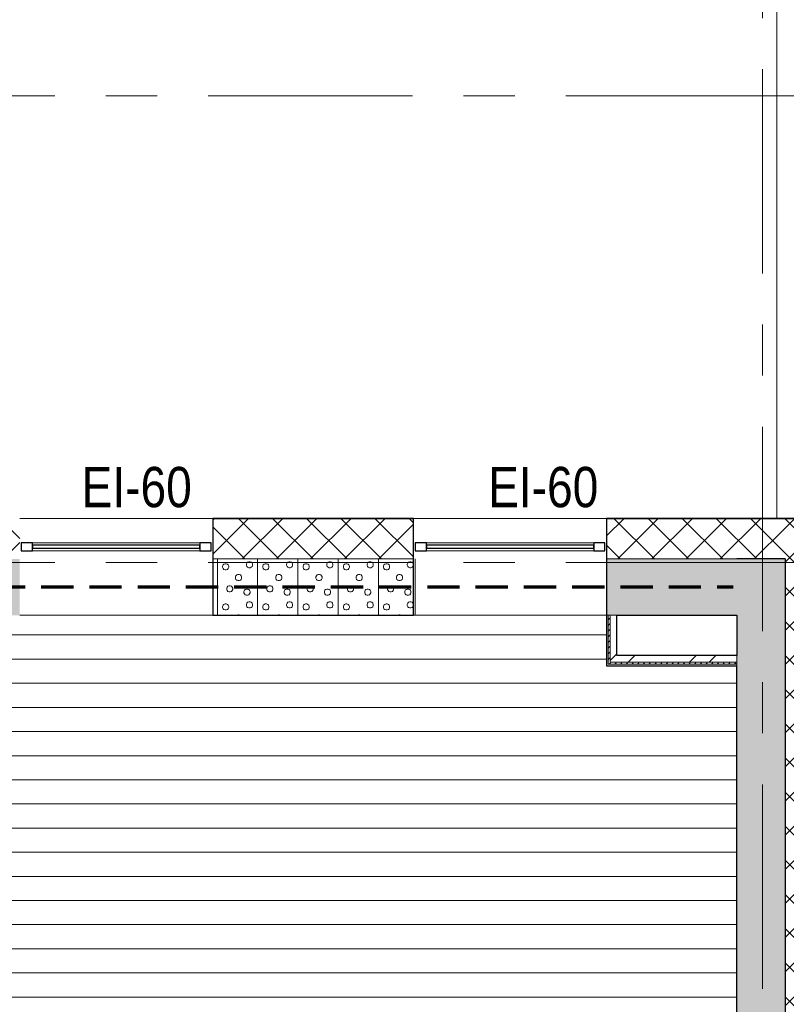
# Model space of a CAD drawing. Header units: millimetres. Extents: x -1660 to 55061, y -2461 to 22251.
# Tile 61 of 76: x 31384 to 36147, y 4755 to 10874. Entities that reach past the tile are written whole.
import ezdxf

# ---------------------------------------------------------------- set-up
doc = ezdxf.new("R2010")
doc.units = ezdxf.units.MM
doc.linetypes.add('EST_Dash_2_1_', pattern=[300, 200, -100])
doc.linetypes.add('Grid Line 1_2_', pattern=[2222.5, 1270, -317.5, 317.5, -317.5])
for name, color, linetype, lineweight, true_color in [('Color Fill-2', 9, 'Continuous', 9, 0x808080), ('Cut Pattern-2', 7, 'Continuous', 9, 0x787878), ('Cut Pattern-4', 9, 'Continuous', 9, 0x808080), ('SMA_Tuletõkkesektsioon', 1, 'EST_Dash_2_1_', 70, 0xff0000), ('Text Notes-1', 1, 'Continuous', 9, 0xff0000)]:
    doc.layers.add(name, color=color, linetype=linetype, lineweight=lineweight, true_color=true_color)
for name, color, linetype, lineweight in [('Common Edges', 7, 'Continuous', 9), ('Cut Pattern-3', 7, 'Continuous', 9), ('Grids-1', 7, 'Grid Line 1_2_', 9), ('Walls', 7, 'Continuous', 9), ('Walls-1', 7, 'Continuous', 25), ('Windows', 7, 'Continuous', 9), ('Windows-1', 7, 'Continuous', 25)]:
    doc.layers.add(name, color=color, linetype=linetype, lineweight=lineweight)
doc.styles.add('Swis721 Cn BT_I', font='swissci.ttf', dxfattribs={"height": 250})
pattern_1 = [(45, (0, 0), (-106.066, 106.066), []), (135, (0, 0), (-106.066, -106.066), [])]
pattern_2 = [(45, (0, 0), (-251.447, 251.447), []), (45, (0, 381), (-251.447, 251.447), [])]
pattern_3 = [(45, (0, 0), (0, 35.355339), [25, -25])]

# ---------------------------------------------------------------- blocks, each defined once
blk = doc.blocks.new('SMA_W1_ 1-jaotus - -A-05_1200x1500mm-1804721-2 Korruse põrandate plaan')
at = {"layer": 'Windows'}
for p, q in [((-520, -24.5), (520, -24.5)), ((520, -74.5), (-520, -74.5))]:
    blk.add_line(p, q, dxfattribs=at)
at = {"layer": 'Windows-1'}
for p, q in [((-520, -24.5), (-590, -24.5)), ((-590, -24.5), (-590, -74.5)), ((-520, -74.5), (-520, -24.5)), ((520, -39.5), (-520, -39.5)), ((-520, -39.5), (-520, -59.5)), ((-520, -59.5), (520, -59.5)), ((590, -24.5), (520, -24.5)), ((520, -24.5), (520, -74.5)), ((520, -59.5), (520, -39.5)), ((590, -74.5), (590, -24.5)), ((-590, -74.5), (-520, -74.5)), ((520, -74.5), (590, -74.5))]:
    blk.add_line(p, q, dxfattribs=at)

msp = doc.modelspace()

# ---------------------------------------------------------------- hatches: boundary and pattern name
at = {"layer": 'Color Fill-2'}
h = msp.add_hatch(dxfattribs=at)
h.set_pattern_fill('FP_41', color=256, style=0, pattern_type=2)
h.set_pattern_definition([(0, (0, 0), (0, 150), [])])
h.paths.add_polyline_path([(25965.4, 4670.5), (25965.4, 4726), (26845.4, 4726), (26845.4, 4670.5), (26855.4, 4670.5), (26855.4, 4755), (27011.9, 4755), (27011.9, 4670.5), (27021.9, 4670.5), (27021.9, 4726), (27901.9, 4726), (27901.9, 4670.5), (27911.9, 4670.5), (27911.9, 4755), (32056.9, 4755), (32056.9, 4670.5), (32066.9, 4670.5), (32066.9, 4726), (32946.9, 4726), (32946.9, 4670.5), (32956.9, 4670.5), (32956.9, 4755), (33100.9, 4755), (33100.9, 4670.5), (33110.9, 4670.5), (33110.9, 4726), (33990.9, 4726), (33990.9, 4670.5), (34000.9, 4670.5), (34000.9, 4755), (35840.5, 4755), (35840.5, 6858.3), (35030.5, 6858.3), (35030.5, 7172.8), (30505.6, 7172.8), (30505.5, 7107.8), (30002.4, 7107.8), (30002.4, 5755), (29886.4, 5755), (29886.4, 6858.3), (29486.9, 6858.3), (29486.9, 7107.8), (29485.6, 7107.8), (29485.6, 7117.4), (29346, 7117.4), (29346, 7322.4), (29321, 7322.4), (29321, 6200), (29271, 6200), (29271, 7350), (28156, 7350), (28156, 7360), (28146, 7360), (28146, 7200), (27283.9, 7200), (27283.9, 5755), (27007.9, 5755), (27007.9, 7200), (25909.9, 7200), (25909.9, 7190), (25947.9, 7190), (25947.9, 7175), (26647.9, 7175), (26647.9, 7125), (25947.9, 7125), (25947.9, 6460), (25909.9, 6460), (25909.9, 6450), (25967.9, 6450), (25967.9, 5492.5), (25909.9, 5492.5), (25909.9, 5482.5), (25961.9, 5482.5), (25961.9, 4752.5), (25909.9, 4752.5), (25909.9, 4742.5), (25955.4, 4742.5), (25955.4, 4670.5)], flags=0)
at = {"layer": 'Cut Pattern-2'}
for points in [[(31383.7, 7172.8), (31383.7, 7522.8), (30505.5, 7522.8), (30505.6, 7172.8), (31012.6, 7172.8)], [(35030.5, 7172.8), (35840.5, 7172.8), (35840.5, 7522.8), (35030.5, 7522.8), (35030.5, 7208.6)], [(36140.5, -363.6), (36140.5, 7522.8), (35840.5, 7522.8), (35840.5, -363.6), (36057.1, -363.6)]]:
    msp.add_hatch(color=256, dxfattribs=at).paths.add_polyline_path(points, flags=0)
h = msp.add_hatch(dxfattribs=at)
h.set_pattern_fill('FP_3', color=256, style=0, pattern_type=2)
h.set_pattern_definition(pattern_2)
h.paths.add_polyline_path([(35095, 6922.8), (35095, 7172.8), (35053, 7172.8), (35053, 6922.8)], flags=0)
h = msp.add_hatch(dxfattribs=at)
h.set_pattern_fill('FP_3', color=256, style=0, pattern_type=2)
h.set_pattern_definition(pattern_2)
h.paths.add_polyline_path([(35840.5, 6880.8), (35840.5, 6922.8), (35053, 6922.8), (35053, 6880.8), (35839.6, 6880.8)], flags=0)
at = {"layer": 'Cut Pattern-3'}
h = msp.add_hatch(dxfattribs=at)
h.set_pattern_fill('FP_39', color=256, angle=-135, style=0, pattern_type=2)
h.set_pattern_definition([(225, (32509.61, 7395.27), (-2e-11, -250), [7.07, -346.482]), (135, (32482.11, 7390.27), (-2e-11, -250), [7.07, -346.482]), (270, (32512.1, 7410.27), (250, -2e-11), [7.5, -242.5]), (251.565, (32512.11, 7402.77), (-0.0002, -250), [7.906, -782.664]), (108.435, (32477.11, 7395.27), (0.0002, -250), [7.906, -782.664]), (90, (32474.6, 7402.77), (-250, 2e-11), [7.5, -242.5]), (71.565, (32474.61, 7410.27), (-0.0002, -250), [7.906, -782.664]), (45, (32477.11, 7417.77), (-2e-11, -250), [7.07, -346.482]), (341.565, (32497.11, 7425.27), (999.9996, -250.0008), [7.906, -782.664]), (315, (32504.61, 7422.77), (-2e-11, -250), [7.07, -346.482]), (288.435, (32509.61, 7417.77), (0.0002, -250), [7.906, -782.664]), (360, (32489.6, 7425.27), (2e-11, 250), [7.5, -242.5]), (18.435, (32482.11, 7422.77), (999.9996, 250.0008), [7.906, -782.664]), (180, (32564.6, 7467.77), (-2e-11, -250), [7.5, -242.5]), (270, (32579.6, 7490.27), (250, -2e-11), [7.5, -242.5]), (251.565, (32579.61, 7482.77), (-0.0002, -250), [7.906, -782.664]), (225, (32577.11, 7475.27), (-2e-11, -250), [7.07, -346.482]), (135, (32549.61, 7470.27), (-2e-11, -250), [7.07, -346.482]), (108.435, (32544.61, 7475.27), (0.0002, -250), [7.906, -782.664]), (90, (32542.1, 7482.77), (-250, 2e-11), [7.5, -242.5]), (71.565, (32542.11, 7490.27), (-0.0002, -250), [7.906, -782.664]), (45, (32544.61, 7497.77), (-2e-11, -250), [7.07, -346.482]), (341.565, (32564.61, 7505.27), (999.9996, -250.001), [7.906, -782.664]), (315, (32572.11, 7502.77), (-2e-11, -250), [7.07, -346.482]), (288.435, (32577.11, 7497.77), (0.0002, -250), [7.906, -782.664]), (360, (32557.1, 7505.27), (2e-11, 250), [7.5, -242.5]), (18.435, (32549.61, 7502.77), (999.9996, 250.0008), [7.906, -782.664]), (198.435, (32572.11, 7470.27), (-500, -250.0006), [7.906, -782.664]), (161.565, (32557.11, 7467.77), (-500, 250.0006), [7.906, -782.664]), (180, (32417.1, 7455.27), (-2e-11, -250), [7.5, -242.5]), (270, (32432.1, 7477.77), (250, -2e-11), [7.5, -242.5]), (251.565, (32432.11, 7470.27), (-0.0002, -250), [7.906, -782.664]), (225, (32429.61, 7462.77), (-2e-11, -250), [7.07, -346.482]), (135, (32402.11, 7457.77), (-2e-11, -250), [7.07, -346.482]), (108.435, (32397.11, 7462.77), (0.0002, -250), [7.906, -782.664]), (90, (32394.6, 7470.27), (-250, 2e-11), [7.5, -242.5]), (71.565, (32394.61, 7477.77), (-0.0002, -250), [7.906, -782.664]), (45, (32397.11, 7485.27), (-2e-11, -250), [7.07, -346.482]), (341.565, (32417.11, 7492.77), (999.9996, -250.0008), [7.906, -782.664]), (315, (32424.61, 7490.27), (-2e-11, -250), [7.07, -346.482]), (288.435, (32429.61, 7485.27), (0.0002, -250), [7.906, -782.664]), (360, (32409.6, 7492.77), (2e-11, 250), [7.5, -242.5]), (18.435, (32402.11, 7490.27), (999.9996, 250.0008), [7.906, -782.664]), (198.435, (32424.61, 7457.77), (-500, -250.0006), [7.906, -782.664]), (161.565, (32409.61, 7455.27), (-500, 250.0006), [7.906, -782.664]), (180, (32497.1, 7387.77), (-2e-11, -250), [7.5, -242.5]), (198.435, (32504.61, 7390.27), (-500, -250.0006), [7.906, -782.664]), (161.565, (32489.61, 7387.77), (-500, 250.0006), [7.906, -782.664]), (180, (32549.6, 7297.77), (-2e-11, -250), [7.5, -242.5]), (270, (32564.6, 7320.27), (250, -2e-11), [7.5, -242.5]), (251.565, (32564.61, 7312.77), (-0.0002, -250), [7.906, -782.664]), (225, (32562.11, 7305.27), (-2e-11, -250), [7.07, -346.482]), (135, (32534.61, 7300.27), (-2e-11, -250), [7.07, -346.482]), (108.435, (32529.61, 7305.27), (0.0002, -250), [7.906, -782.664]), (90, (32527.1, 7312.77), (-250, 2e-11), [7.5, -242.5]), (71.565, (32527.11, 7320.27), (-0.0002, -250), [7.906, -782.664]), (45, (32529.61, 7327.77), (-2e-11, -250), [7.07, -346.482]), (341.565, (32549.61, 7335.27), (999.9996, -250.001), [7.906, -782.664]), (315, (32557.11, 7332.77), (-2e-11, -250), [7.07, -346.482]), (288.435, (32562.11, 7327.77), (0.0002, -250), [7.906, -782.664]), (360, (32542.1, 7335.27), (2e-11, 250), [7.5, -242.5]), (18.435, (32534.61, 7332.77), (999.9996, 250.001), [7.906, -782.664]), (198.435, (32557.11, 7300.27), (-500, -250.0006), [7.906, -782.664]), (161.565, (32542.11, 7297.77), (-500, 250.0006), [7.906, -782.664]), (180, (32442.1, 7317.77), (-2e-11, -250), [7.5, -242.5]), (270, (32457.1, 7340.27), (250, -2e-11), [7.5, -242.5]), (251.565, (32457.11, 7332.77), (-0.0002, -250), [7.906, -782.664]), (225, (32454.61, 7325.27), (-2e-11, -250), [7.07, -346.482]), (135, (32427.11, 7320.27), (-2e-11, -250), [7.07, -346.482]), (108.435, (32422.11, 7325.27), (0.0002, -250), [7.906, -782.664]), (90, (32419.6, 7332.77), (-250, 2e-11), [7.5, -242.5]), (71.565, (32419.61, 7340.27), (-0.0002, -250), [7.906, -782.664]), (45, (32422.11, 7347.77), (-2e-11, -250), [7.07, -346.482]), (341.565, (32442.11, 7355.27), (999.9996, -250.0008), [7.906, -782.664]), (315, (32449.61, 7352.77), (-2e-11, -250), [7.07, -346.482]), (288.435, (32454.61, 7347.77), (0.0002, -250), [7.906, -782.664]), (360, (32434.6, 7355.27), (2e-11, 250), [7.5, -242.5]), (18.435, (32427.11, 7352.77), (999.9996, 250.0008), [7.906, -782.664]), (198.435, (32449.61, 7320.27), (-500, -250.0006), [7.906, -782.664]), (161.565, (32434.61, 7317.77), (-500, 250.0006), [7.906, -782.664]), (270, (32612.1, 7522.77), (250, -2e-11), [])])
h.paths.add_polyline_path([(32583.7, 7172.8), (33830.5, 7172.8), (33830.5, 7522.8), (32583.7, 7522.8), (32583.7, 7404.1)], flags=0)
h = msp.add_hatch(dxfattribs=at)
h.set_pattern_fill('FP_1', color=256, style=0, pattern_type=2)
h.set_pattern_definition(pattern_3)
h.paths.add_polyline_path([(35040.5, 6880.8), (35053, 6880.8), (35053, 7172.8), (35040.5, 7172.8), (35040.5, 6922.8)], flags=0)
h = msp.add_hatch(dxfattribs=at)
h.set_pattern_fill('FP_1', color=256, style=0, pattern_type=2)
h.set_pattern_definition(pattern_3)
h.paths.add_polyline_path([(35840.5, 6868.3), (35839.6, 6880.8), (35040.5, 6880.8), (35040.5, 6868.3), (35840.1, 6868.3)], flags=0)
at = {"layer": 'Cut Pattern-4'}
h = msp.add_hatch(dxfattribs=at)
h.set_pattern_fill('FP_2', color=256, style=0, pattern_type=2)
h.set_pattern_definition(pattern_1)
h.paths.add_polyline_path([(35095, 7522.8), (36140.5, 7522.8), (36140.5, 7772.8), (35030.5, 7772.8), (35030.5, 7522.8)], flags=0)
h.paths.add_polyline_path([(30432, 7522.8), (31383.7, 7522.8), (31383.7, 7772.8), (30432, 7772.8), (30432, 7771.3)], flags=0)
h.paths.add_polyline_path([(32583.7, 7522.8), (33830.5, 7522.8), (33830.5, 7772.8), (32583.7, 7772.8), (32583.7, 7618.2)], flags=0)
h = msp.add_hatch(dxfattribs=at)
h.set_pattern_fill('FP_2', color=256, style=0, pattern_type=2)
h.set_pattern_definition(pattern_1)
h.paths.add_polyline_path([(36140.5, -365.5), (36390.5, -365.5), (36390.5, 7772.8), (36140.5, 7772.8), (36140.5, -363.6)], flags=0)

# ---------------------------------------------------------------- linework, layer by layer
at = {"layer": 'Common Edges'}
for p, q in [((32583.7, 7772.8), (33830.5, 7772.8)), ((35030.5, 7772.8), (36391.5, 7772.8)), ((32583.7, 7522.8), (33830.5, 7522.8)), ((35030.5, 7522.8), (35840.5, 7522.8)), ((35095, 7172.8), (35030.5, 7172.8)), ((35040.5, 7172.8), (35040.5, 6868.3)), ((35053, 7172.8), (35053, 6880.8)), ((35840.5, 6858.3), (35840.5, 6922.8)), ((35040.5, 6868.3), (35840.5, 6868.3)), ((35053, 6880.8), (35840.5, 6880.8))]:
    msp.add_line(p, q, dxfattribs=at)
at = {"layer": 'Grids-1'}
for p, q in [((36000, 17234.2), (36000, 639.2)), ((1439.8, 10400), (35035.1, 10400)), ((35035.1, 10400), (37535.1, 10400)), ((1439.8, 7500), (35035.1, 7500)), ((35035.1, 7500), (37535.1, 7500))]:
    msp.add_line(p, q, dxfattribs=at)
at = {"layer": 'SMA_Tuletõkkesektsioon'}
msp.add_line((24017, 7350), (35817, 7350), dxfattribs=at)
at = {"layer": 'Walls'}
for p, q in [((36089, 7773.8), (36089, 13022.8)), ((31383.7, 7773.8), (32583.7, 7773.8)), ((33830.5, 7773.8), (35030.5, 7773.8)), ((33840.5, 7522.8), (33840.5, 7172.8)), ((32583.7, 7172.8), (31383.7, 7172.8)), ((35030.5, 7172.8), (33830.5, 7172.8))]:
    msp.add_line(p, q, dxfattribs=at)
at = {"layer": 'Walls-1'}
for p, q in [((33830.5, 7773.8), (32583.7, 7773.8)), ((32583.7, 7773.8), (32583.7, 7172.8)), ((33830.5, 7172.8), (33830.5, 7773.8)), ((36391.5, 7773.8), (35030.5, 7773.8)), ((35030.5, 7773.8), (35030.5, 6858.3)), ((36140.5, 7522.8), (35840.5, 7522.8)), ((36140.5, 7522.8), (36140.5, -365.5)), ((32583.7, 7172.8), (33830.5, 7172.8)), ((35095, 6922.8), (35095, 7172.8)), ((35095, 7172.8), (35840.5, 7172.8)), ((35840.5, 7172.8), (35840.5, 6922.8)), ((35840.5, 6922.8), (35095, 6922.8)), ((35030.5, 6858.3), (35840.5, 6858.3)), ((35840.5, -634.6), (35840.5, 6858.3))]:
    msp.add_line(p, q, dxfattribs=at)

# ---------------------------------------------------------------- block references
at = {"layer": 'Windows'}
for p in [(31983.7, 7648.3), (34430.5, 7648.3)]:
    msp.add_blockref('SMA_W1_ 1-jaotus - -A-05_1200x1500mm-1804721-2 Korruse põrandate plaan', p, dxfattribs=at)

# ---------------------------------------------------------------- texts
at = {"layer": 'Text Notes-1', "char_height": 250, "width": 817.721, "attachment_point": 1, "style": 'Swis721 Cn BT_I'}
for insert in [(31768.6, 8094.4), (34294.7, 8094.4)]:
    msp.add_mtext('EI-60', dxfattribs=dict(at, insert=insert))

doc.saveas('drawing.dxf')
